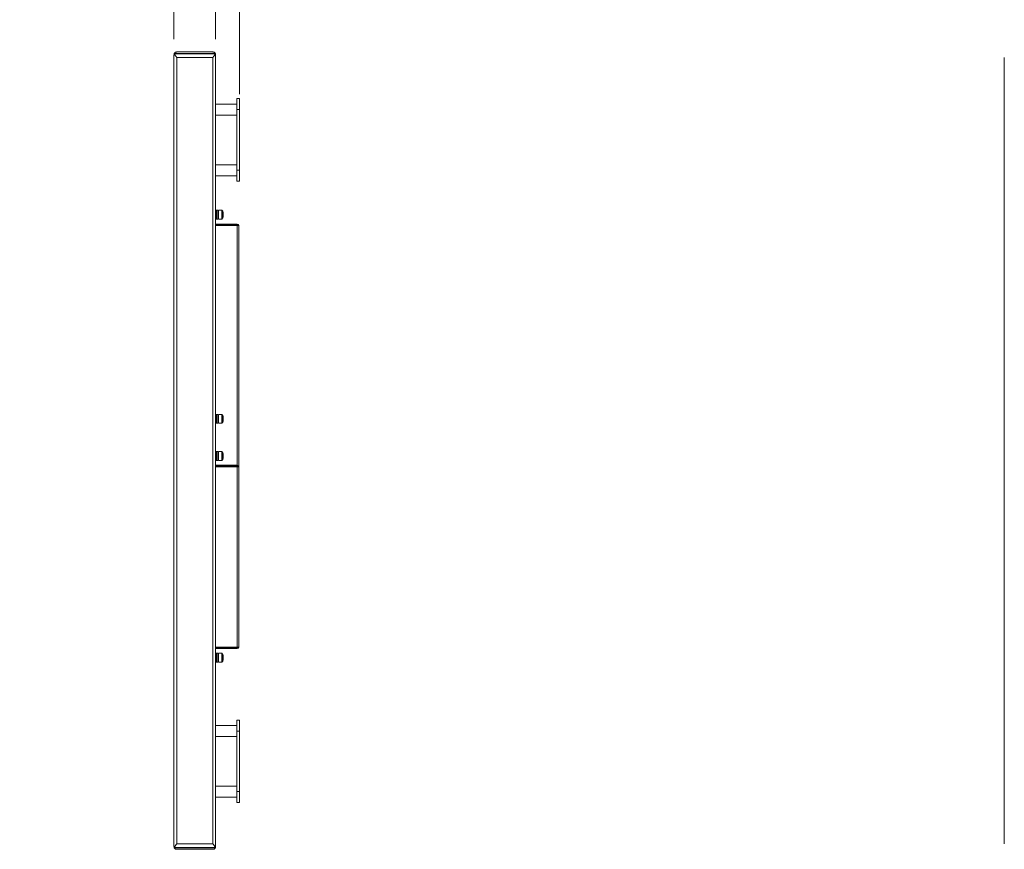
# Model space of a CAD drawing. Header units: millimetres. Extents: x 13 to 419, y 7 to 273.
# Tile 3 of 9: x 191 to 272, y 99 to 168. Entities that reach past the tile are written whole.
import ezdxf

# ---------------------------------------------------------------- set-up
doc = ezdxf.new("R2010")
doc.units = ezdxf.units.MM
doc.styles.add('SLDTEXTSTYLE1', font='TXT', dxfattribs={"width": 0.75})
doc.dimstyles.new('SLDDIMSTYLE1', dxfattribs={"dimtxt": 3.5, "dimasz": 3.9624, "dimexe": 0, "dimexo": 0.0625, "dimgap": 0.875, "dimtad": 0, "dimtih": 1, "dimtoh": 1, "dimdec": 0, "dimlfac": 14, "dimrnd": 1e-09, "dimzin": 12, "dimdsep": 46, "dimtxsty": 'SLDTEXTSTYLE1', "dimsah": 1, "dimcen": 0.09, "dimadec": 0, "dimazin": 3, "dimtfac": 1, "dimtdec": 0, "dimtmove": 0, "dimatfit": 0, "dimfxl": 1, "dimfrac": 2, "dimtolj": 1, "dimtzin": 12, "dimarcsym": 0})

# ---------------------------------------------------------------- blocks, each defined once
blk = doc.blocks.new('_D')
at = {"color": 7, "linetype": 'Continuous', "lineweight": 0}
for p, q in [((230.517, 224.753), (229.806, 224.753)), ((229.806, 224.753), (229.806, 219.197)), ((242.536, 224.753), (243.247, 224.753)), ((243.247, 224.753), (243.247, 219.197)), ((203.704, 166.191), (203.704, 220.109)), ((207.133, 166.191), (207.133, 220.109)), ((229.806, 219.197), (230.517, 219.197)), ((243.247, 219.197), (242.536, 219.197)), ((203.704, 216.934), (191.004, 216.934)), ((207.133, 216.934), (228.562, 216.934))]:
    blk.add_line(p, q, dxfattribs=at)
for points in [[(203.704, 216.934), (199.742, 217.595), (199.742, 216.274)], [(207.133, 216.934), (211.095, 216.274), (211.095, 217.595)]]:
    blk.add_solid(points, dxfattribs=at)
at = {"color": 7, "linetype": 'Continuous', "lineweight": 0, "char_height": 3.5, "attachment_point": 1, "style": 'SLDTEXTSTYLE1'}
for s, insert in [('1.9in', (231.405, 223.709, -7.552)), ('48mm', (229.273, 218.472, -7.552)), ('Panel Profile', (229.273, 212.916, -7.552))]:
    blk.add_mtext(s, dxfattribs=dict(at, insert=insert))
blk = doc.blocks.new('_D_1')
at = {"color": 7, "linetype": 'Continuous', "lineweight": 0}
for p, q in [((232.821, 196.992), (232.11, 196.992)), ((232.11, 196.992), (232.11, 191.436)), ((244.841, 196.992), (245.552, 196.992)), ((245.552, 196.992), (245.552, 191.436)), ((203.704, 166.191), (203.704, 192.348)), ((209.093, 161.666), (209.093, 192.348)), ((232.11, 191.436), (232.821, 191.436)), ((245.552, 191.436), (244.841, 191.436)), ((203.704, 189.173), (191.004, 189.173)), ((209.093, 189.173), (230.867, 189.173))]:
    blk.add_line(p, q, dxfattribs=at)
for points in [[(203.704, 189.173), (199.742, 189.833), (199.742, 188.513)], [(209.093, 189.173), (213.055, 188.513), (213.055, 189.833)]]:
    blk.add_solid(points, dxfattribs=at)
at = {"color": 7, "linetype": 'Continuous', "lineweight": 0, "char_height": 3.5, "attachment_point": 1, "style": 'SLDTEXTSTYLE1'}
for s, insert in [('3.0in', (233.71, 195.948, -7.552)), ('75mm', (231.577, 190.711, -7.552)), ('Overall', (231.577, 185.155, -7.552))]:
    blk.add_mtext(s, dxfattribs=dict(at, insert=insert))

msp = doc.modelspace()

# ---------------------------------------------------------------- linework, layer by layer
at = {"color": 7, "linetype": 'Continuous', "lineweight": 0}
for p, q in [((203.704, 99.695), (203.704, 164.921)), ((207.113, 165.007), (203.725, 165.007)), ((203.731, 165.028), (207.106, 165.028)), ((207.106, 165.001), (203.731, 165.001)), ((203.931, 165.147), (206.906, 165.147)), ((203.931, 164.694), (206.906, 164.694)), ((203.931, 164.694), (203.931, 99.922)), ((206.906, 99.922), (206.906, 164.694)), ((207.133, 164.921), (207.133, 99.695)), ((272.058, 99.922), (272.058, 164.694)), ((208.866, 161.304), (209.093, 161.304)), ((208.866, 160.396), (208.866, 161.304)), ((209.093, 161.304), (209.093, 160.396)), ((208.866, 160.85), (207.133, 160.85)), ((207.133, 159.943), (208.866, 159.943)), ((209.093, 160.396), (208.866, 160.396)), ((208.866, 160.396), (208.866, 155.407)), ((209.093, 160.396), (209.093, 155.407)), ((208.866, 155.861), (207.133, 155.861)), ((207.133, 154.954), (208.866, 154.954)), ((208.866, 155.407), (209.093, 155.407)), ((208.866, 154.5), (208.866, 155.407)), ((209.093, 155.407), (209.093, 154.5)), ((209.093, 154.5), (208.866, 154.5)), ((207.141, 152.122), (207.133, 152.114)), ((207.205, 152.122), (207.141, 152.122)), ((207.141, 151.386), (207.141, 152.122)), ((207.205, 151.386), (207.205, 152.122)), ((207.214, 152.113), (207.205, 152.113)), ((207.303, 152.122), (207.214, 152.122)), ((207.214, 151.386), (207.214, 152.122)), ((207.312, 152.113), (207.303, 152.122)), ((207.303, 151.386), (207.303, 152.122)), ((207.312, 151.45), (207.312, 152.113)), ((207.374, 151.989), (207.352, 151.989)), ((207.646, 152.122), (207.374, 152.122)), ((207.374, 151.442), (207.374, 152.122)), ((207.74, 152.028), (207.646, 152.122)), ((207.646, 151.386), (207.646, 152.122)), ((207.74, 151.522), (207.74, 152.028)), ((207.749, 151.953), (207.74, 151.962)), ((207.749, 151.586), (207.749, 151.953)), ((207.749, 151.555), (207.749, 151.586)), ((207.133, 151.395), (207.141, 151.386)), ((207.133, 150.968), (208.917, 150.968)), ((207.133, 150.903), (208.917, 150.903)), ((207.133, 150.849), (208.917, 150.849)), ((207.141, 151.386), (207.205, 151.386)), ((207.205, 151.396), (207.214, 151.396)), ((207.214, 151.386), (207.303, 151.386)), ((207.303, 151.386), (207.312, 151.396)), ((207.312, 151.519), (207.357, 151.519)), ((207.312, 151.396), (207.312, 151.45)), ((207.374, 151.386), (207.374, 151.442)), ((207.374, 151.386), (207.646, 151.386)), ((207.646, 151.386), (207.74, 151.48)), ((207.74, 151.546), (207.749, 151.555)), ((207.74, 151.48), (207.74, 151.522)), ((208.883, 150.858), (208.97, 150.858)), ((208.883, 150.849), (208.883, 150.858)), ((208.917, 150.849), (209.036, 150.849)), ((208.97, 150.858), (208.97, 150.849)), ((209.036, 150.849), (209.036, 130.984)), ((207.141, 135.298), (207.133, 135.289)), ((207.133, 134.571), (207.141, 134.562)), ((207.205, 135.298), (207.141, 135.298)), ((207.141, 134.562), (207.141, 135.298)), ((207.141, 134.562), (207.205, 134.562)), ((207.205, 134.562), (207.205, 135.298)), ((207.214, 135.289), (207.205, 135.289)), ((207.205, 134.571), (207.214, 134.571)), ((207.303, 135.298), (207.214, 135.298)), ((207.214, 134.562), (207.214, 135.298)), ((207.214, 134.562), (207.303, 134.562)), ((207.312, 135.289), (207.303, 135.298)), ((207.303, 134.562), (207.303, 135.298)), ((207.303, 134.562), (207.312, 134.571)), ((207.312, 134.626), (207.312, 135.289)), ((207.312, 134.695), (207.357, 134.695)), ((207.312, 134.571), (207.312, 134.626)), ((207.374, 135.165), (207.352, 135.165)), ((207.646, 135.298), (207.374, 135.298)), ((207.374, 134.618), (207.374, 135.298)), ((207.374, 134.562), (207.374, 134.618)), ((207.374, 134.562), (207.646, 134.562)), ((207.74, 135.204), (207.646, 135.298)), ((207.646, 134.562), (207.646, 135.298)), ((207.646, 134.562), (207.74, 134.656)), ((207.74, 134.698), (207.74, 135.204)), ((207.749, 135.129), (207.74, 135.138)), ((207.74, 134.722), (207.749, 134.731)), ((207.74, 134.656), (207.74, 134.698)), ((207.749, 134.762), (207.749, 135.129)), ((207.749, 134.731), (207.749, 134.762)), ((207.141, 132.227), (207.133, 132.219)), ((207.205, 132.227), (207.141, 132.227)), ((207.141, 132.227), (207.141, 132.227)), ((207.141, 131.491), (207.141, 132.227)), ((207.205, 131.491), (207.205, 132.227)), ((207.214, 132.218), (207.205, 132.218)), ((207.303, 132.227), (207.214, 132.227)), ((207.214, 132.227), (207.214, 132.227)), ((207.214, 131.491), (207.214, 132.227)), ((207.312, 132.218), (207.303, 132.227)), ((207.303, 132.227), (207.303, 132.227)), ((207.303, 131.491), (207.303, 132.227)), ((207.312, 131.501), (207.312, 132.218)), ((207.646, 132.227), (207.374, 132.227)), ((207.374, 131.491), (207.374, 132.227)), ((207.374, 132.227), (207.374, 132.227)), ((207.74, 132.133), (207.646, 132.227)), ((207.646, 132.227), (207.646, 132.227)), ((207.646, 131.491), (207.646, 132.227)), ((207.74, 132.133), (207.74, 132.133)), ((207.74, 131.585), (207.74, 132.133)), ((207.133, 131.5), (207.141, 131.491)), ((207.141, 131.491), (207.205, 131.491)), ((207.205, 131.501), (207.214, 131.501)), ((207.214, 131.491), (207.303, 131.491)), ((207.303, 131.491), (207.312, 131.501)), ((207.352, 132.115), (207.351, 132.116)), ((207.374, 132.094), (207.352, 132.094)), ((207.356, 132.094), (207.354, 132.112)), ((207.371, 132.117), (207.372, 132.116)), ((207.374, 131.491), (207.646, 131.491)), ((207.646, 131.491), (207.74, 131.585)), ((207.749, 132.058), (207.74, 132.068)), ((207.74, 131.651), (207.749, 131.661)), ((207.749, 132.058), (207.749, 132.058)), ((207.749, 131.661), (207.749, 132.058)), ((207.133, 131.103), (208.917, 131.103)), ((207.133, 131.038), (208.917, 131.038)), ((208.917, 130.984), (207.133, 130.984)), ((208.917, 130.984), (208.917, 116.124)), ((208.917, 130.984), (209.036, 130.984)), ((209.036, 130.984), (209.036, 116.124)), ((207.133, 116.124), (208.917, 116.124)), ((207.133, 116.07), (208.917, 116.07)), ((207.133, 116.005), (208.917, 116.005)), ((209.036, 116.124), (208.917, 116.124)), ((208.917, 116.005), (208.917, 116.07)), ((207.141, 115.616), (207.133, 115.608)), ((207.205, 115.616), (207.141, 115.616)), ((207.141, 115.616), (207.141, 115.616)), ((207.141, 114.881), (207.141, 115.616)), ((207.205, 114.881), (207.205, 115.616)), ((207.214, 115.607), (207.205, 115.607)), ((207.303, 115.616), (207.214, 115.616)), ((207.214, 115.616), (207.214, 115.616)), ((207.214, 114.881), (207.214, 115.616)), ((207.312, 115.607), (207.303, 115.616)), ((207.303, 115.616), (207.303, 115.616)), ((207.303, 114.881), (207.303, 115.616)), ((207.312, 114.89), (207.312, 115.607)), ((207.352, 115.504), (207.351, 115.505)), ((207.374, 115.483), (207.352, 115.483)), ((207.356, 115.483), (207.354, 115.501)), ((207.371, 115.506), (207.372, 115.505)), ((207.646, 115.616), (207.374, 115.616)), ((207.374, 114.881), (207.374, 115.616)), ((207.374, 115.616), (207.374, 115.616)), ((207.74, 115.523), (207.646, 115.616)), ((207.646, 115.616), (207.646, 115.616)), ((207.646, 114.881), (207.646, 115.616)), ((207.74, 115.522), (207.74, 115.523)), ((207.74, 114.975), (207.74, 115.522)), ((207.749, 115.447), (207.74, 115.457)), ((207.749, 115.447), (207.749, 115.447)), ((207.749, 115.05), (207.749, 115.447)), ((207.133, 114.889), (207.141, 114.881)), ((207.141, 114.881), (207.205, 114.881)), ((207.205, 114.89), (207.214, 114.89)), ((207.214, 114.881), (207.303, 114.881)), ((207.303, 114.881), (207.312, 114.89)), ((207.374, 114.881), (207.646, 114.881)), ((207.646, 114.881), (207.74, 114.975)), ((207.74, 115.04), (207.749, 115.05)), ((208.866, 109.662), (207.133, 109.662)), ((208.866, 109.209), (208.866, 110.116)), ((208.866, 110.116), (209.093, 110.116)), ((209.093, 110.116), (209.093, 109.209)), ((207.133, 108.755), (208.866, 108.755)), ((208.866, 109.209), (208.866, 104.219)), ((209.093, 109.209), (208.866, 109.209)), ((209.093, 109.209), (209.093, 104.219)), ((208.866, 104.673), (207.133, 104.673)), ((207.133, 103.766), (208.866, 103.766)), ((208.866, 104.219), (209.093, 104.219)), ((208.866, 103.312), (208.866, 104.219)), ((209.093, 104.219), (209.093, 103.312)), ((209.093, 103.312), (208.866, 103.312)), ((203.931, 99.922), (206.906, 99.922)), ((203.725, 99.609), (207.113, 99.609)), ((203.731, 99.615), (207.106, 99.615)), ((207.106, 99.588), (203.731, 99.588)), ((203.931, 99.468), (206.906, 99.468))]:
    msp.add_line(p, q, dxfattribs=at)
at = {"color": 8, "linetype": 'Continuous', "lineweight": 0}
for p, q in [((208.917, 131.103), (208.917, 150.849)), ((208.917, 130.984), (208.917, 131.038))]:
    msp.add_line(p, q, dxfattribs=at)
at = {"color": 7, "linetype": 'Continuous', "lineweight": 0}
for centre, radius, start, end in [((203.931, 164.921), 0.227, 159.11668, 180), ((206.906, 164.921), 0.227, 0, 20.88332), ((208.917, 150.849), 0.119, 0, 90), ((208.917, 150.849), 0.0543, 0, 90), ((208.917, 130.984), 0.119, 0, 90), ((208.917, 130.984), 0.0543, 0, 90), ((208.917, 116.124), 0.119, 270, 0), ((208.917, 116.124), 0.0543, 270, 0), ((203.931, 99.695), 0.227, 180, 200.88332), ((206.906, 99.695), 0.227, 339.11668, 0)]:
    msp.add_arc(centre, radius, start, end, dxfattribs=at)
for points, knots in [([(203.719, 165.001), (203.72, 165.003), (203.721, 165.006), (203.724, 165.013), (203.727, 165.019), (203.729, 165.024), (203.731, 165.027), (203.731, 165.028)], [0, 0, 0, 0, 0.208998, 0.417638, 0.639017, 0.872241, 1, 1, 1, 1]), ([(203.731, 165.001), (203.73, 165.002), (203.729, 165.005), (203.726, 165.007), (203.723, 165.007), (203.72, 165.004), (203.72, 165.002), (203.719, 165.001)], [0, 0, 0, 0, 0.223483, 0.446393, 0.680687, 0.910573, 1, 1, 1, 1]), ([(203.931, 165.147), (203.931, 165.147), (203.915, 165.147), (203.861, 165.141), (203.787, 165.108), (203.746, 165.049), (203.731, 165.028)], [0, 0, 0, 0, 0.002909, 0.215714, 0.710228, 1, 1, 1, 1]), ([(203.731, 165.001), (203.746, 164.974), (203.787, 164.899), (203.861, 164.793), (203.915, 164.717), (203.931, 164.694), (203.931, 164.694)], [0, 0, 0, 0, 0.28978, 0.784283, 0.997099, 1, 1, 1, 1]), ([(207.106, 165.028), (207.091, 165.049), (207.051, 165.108), (206.976, 165.141), (206.923, 165.147), (206.906, 165.147), (206.906, 165.147)], [0, 0, 0, 0, 0.289772, 0.784286, 0.997091, 1, 1, 1, 1]), ([(206.906, 164.694), (206.906, 164.694), (206.923, 164.717), (206.976, 164.793), (207.051, 164.899), (207.091, 164.974), (207.106, 165.001)], [0, 0, 0, 0, 0.002901, 0.215717, 0.710221, 1, 1, 1, 1]), ([(207.106, 165.028), (207.107, 165.026), (207.109, 165.023), (207.112, 165.016), (207.115, 165.01), (207.117, 165.005), (207.118, 165.002), (207.118, 165.001)], [0, 0, 0, 0, 0.223407, 0.446256, 0.680698, 0.910663, 1, 1, 1, 1]), ([(207.118, 165.001), (207.117, 165.003), (207.116, 165.005), (207.114, 165.007), (207.111, 165.007), (207.108, 165.004), (207.107, 165.002), (207.106, 165.001)], [0, 0, 0, 0, 0.209018, 0.417676, 0.638929, 0.872143, 1, 1, 1, 1]), ([(207.332, 152.03), (207.33, 152.03), (207.325, 152.029), (207.32, 152.026), (207.315, 152.021), (207.312, 152.015), (207.312, 152.008), (207.313, 152.001), (207.316, 151.995), (207.32, 151.992), (207.321, 151.991)], [0, 0, 0, 0, 0.1292589, 0.2574025, 0.3839852, 0.5093662, 0.6332811, 0.7561434, 0.8782821, 1, 1, 1, 1]), ([(207.352, 152.009), (207.351, 152.012), (207.351, 152.017), (207.346, 152.024), (207.339, 152.029), (207.334, 152.03), (207.332, 152.03)], [0, 0, 0, 0, 0.245072, 0.493481, 0.745217, 1, 1, 1, 1]), ([(207.332, 151.888), (207.332, 151.897), (207.332, 151.921), (207.332, 151.949), (207.332, 151.962), (207.332, 151.967)], [0, 0, 0, 0, 0.278313, 0.694461, 1, 1, 1, 1]), ([(207.352, 151.989), (207.352, 151.991), (207.351, 152.004), (207.352, 152.007), (207.352, 152.009)], [0, 0, 0, 0, 0.146507, 1, 1, 1, 1]), ([(207.374, 151.816), (207.373, 151.795), (207.371, 151.752), (207.369, 151.687), (207.367, 151.626), (207.365, 151.572), (207.362, 151.528), (207.36, 151.497), (207.358, 151.479), (207.356, 151.477), (207.353, 151.489), (207.352, 151.509), (207.351, 151.518)], [0, 0, 0, 0, 0.100352, 0.200722, 0.301077, 0.401449, 0.501803, 0.602172, 0.702528, 0.802897, 0.903254, 1, 1, 1, 1]), ([(207.352, 151.945), (207.352, 151.949), (207.352, 151.976), (207.352, 152.003), (207.352, 152.006), (207.352, 152.007)], [0, 0, 0, 0, 0.0749054, 0.5869479, 1, 1, 1, 1]), ([(207.352, 151.537), (207.352, 151.552), (207.352, 151.582), (207.352, 151.648), (207.352, 151.725), (207.352, 151.81), (207.352, 151.889), (207.352, 151.927), (207.352, 151.945)], [0, 0, 0, 0, 0.152951, 0.313545, 0.481282, 0.656474, 0.838976, 1, 1, 1, 1]), ([(207.332, 151.522), (207.329, 151.522), (207.324, 151.522), (207.317, 151.526), (207.313, 151.531), (207.311, 151.537), (207.313, 151.543), (207.317, 151.549), (207.324, 151.552), (207.329, 151.553), (207.332, 151.553)], [0, 0, 0, 0, 0.125924, 0.25014, 0.375084, 0.500092, 0.625047, 0.749992, 0.874907, 1, 1, 1, 1]), ([(207.332, 151.522), (207.334, 151.522), (207.34, 151.522), (207.346, 151.526), (207.351, 151.531), (207.351, 151.535), (207.352, 151.537)], [0, 0, 0, 0, 0.2502082, 0.5000585, 0.7499653, 1, 1, 1, 1]), ([(207.332, 135.206), (207.33, 135.206), (207.325, 135.205), (207.32, 135.202), (207.315, 135.197), (207.312, 135.191), (207.312, 135.184), (207.313, 135.177), (207.316, 135.171), (207.32, 135.168), (207.321, 135.167)], [0, 0, 0, 0, 0.1292589, 0.2574025, 0.3839852, 0.5093662, 0.6332811, 0.7561434, 0.8782821, 1, 1, 1, 1]), ([(207.332, 134.697), (207.329, 134.698), (207.324, 134.698), (207.317, 134.702), (207.313, 134.707), (207.311, 134.713), (207.313, 134.719), (207.317, 134.724), (207.324, 134.728), (207.329, 134.728), (207.332, 134.729)], [0, 0, 0, 0, 0.125917, 0.250168, 0.375117, 0.500076, 0.625035, 0.749983, 0.874903, 1, 1, 1, 1]), ([(207.352, 135.185), (207.351, 135.188), (207.351, 135.193), (207.346, 135.2), (207.339, 135.205), (207.334, 135.205), (207.332, 135.206)], [0, 0, 0, 0, 0.245153, 0.493552, 0.745228, 1, 1, 1, 1]), ([(207.332, 135.064), (207.332, 135.073), (207.332, 135.097), (207.332, 135.125), (207.332, 135.138), (207.332, 135.143)], [0, 0, 0, 0, 0.278313, 0.694461, 1, 1, 1, 1]), ([(207.332, 134.697), (207.334, 134.698), (207.34, 134.698), (207.346, 134.702), (207.351, 134.707), (207.351, 134.711), (207.352, 134.713)], [0, 0, 0, 0, 0.250204, 0.500131, 0.750055, 1, 1, 1, 1]), ([(207.352, 135.165), (207.352, 135.167), (207.351, 135.179), (207.352, 135.183), (207.352, 135.185)], [0, 0, 0, 0, 0.146486, 1, 1, 1, 1]), ([(207.374, 134.992), (207.373, 134.971), (207.371, 134.928), (207.369, 134.863), (207.367, 134.802), (207.365, 134.748), (207.362, 134.704), (207.36, 134.672), (207.358, 134.655), (207.356, 134.653), (207.353, 134.665), (207.352, 134.684), (207.351, 134.694)], [0, 0, 0, 0, 0.100352, 0.200723, 0.301078, 0.40145, 0.501804, 0.602173, 0.702529, 0.802898, 0.903257, 1, 1, 1, 1]), ([(207.352, 135.121), (207.352, 135.125), (207.352, 135.152), (207.352, 135.179), (207.352, 135.182), (207.352, 135.183)], [0, 0, 0, 0, 0.074889, 0.586939, 1, 1, 1, 1]), ([(207.352, 134.713), (207.352, 134.728), (207.352, 134.757), (207.352, 134.823), (207.352, 134.901), (207.352, 134.986), (207.352, 135.065), (207.352, 135.103), (207.352, 135.121)], [0, 0, 0, 0, 0.1529501, 0.3135427, 0.4812871, 0.6564781, 0.8389709, 1, 1, 1, 1]), ([(207.332, 132.135), (207.33, 132.135), (207.326, 132.135), (207.32, 132.131), (207.315, 132.127), (207.313, 132.121), (207.312, 132.114), (207.313, 132.108), (207.317, 132.102), (207.32, 132.1), (207.322, 132.098)], [0, 0, 0, 0, 0.125624, 0.251027, 0.375933, 0.501026, 0.625709, 0.750466, 0.875296, 1, 1, 1, 1]), ([(207.352, 132.115), (207.351, 132.118), (207.351, 132.123), (207.346, 132.13), (207.34, 132.134), (207.335, 132.135), (207.332, 132.135)], [0, 0, 0, 0, 0.24997, 0.500251, 0.750254, 1, 1, 1, 1]), ([(207.314, 131.899), (207.314, 131.88), (207.314, 131.828), (207.314, 131.756), (207.315, 131.697), (207.314, 131.659), (207.314, 131.631), (207.312, 131.608), (207.312, 131.609), (207.312, 131.609)], [0, 0, 0, 0, 0.131665, 0.376271, 0.498796, 0.620572, 0.740668, 0.858958, 1, 1, 1, 1]), ([(207.332, 131.584), (207.329, 131.584), (207.324, 131.585), (207.317, 131.589), (207.313, 131.596), (207.311, 131.602), (207.312, 131.605), (207.312, 131.606)], [0, 0, 0, 0, 0.232195, 0.46124, 0.691652, 0.922168, 1, 1, 1, 1]), ([(207.313, 132.106), (207.313, 132.102), (207.313, 132.095), (207.314, 132.071), (207.314, 132.037), (207.314, 131.995), (207.314, 131.949), (207.314, 131.915), (207.314, 131.899)], [0, 0, 0, 0, 0.122464, 0.298226, 0.475881, 0.654785, 0.834547, 1, 1, 1, 1]), ([(207.332, 131.584), (207.334, 131.584), (207.339, 131.585), (207.345, 131.588), (207.347, 131.591), (207.347, 131.591)], [0, 0, 0, 0, 0.444086, 0.887561, 1, 1, 1, 1]), ([(207.355, 131.733), (207.355, 131.732), (207.353, 131.7), (207.351, 131.662), (207.349, 131.624), (207.346, 131.602), (207.345, 131.602), (207.344, 131.602)], [0, 0, 0, 0, 0.0028685, 0.379061, 0.5676899, 0.755836, 1, 1, 1, 1]), ([(207.347, 131.591), (207.348, 131.59), (207.35, 131.587), (207.356, 131.584), (207.36, 131.584), (207.362, 131.584)], [0, 0, 0, 0, 0.278882, 0.639073, 1, 1, 1, 1]), ([(207.352, 132.005), (207.352, 132.015), (207.352, 132.041), (207.352, 132.075), (207.352, 132.104), (207.352, 132.111), (207.351, 132.114)], [0, 0, 0, 0, 0.170834, 0.424314, 0.701206, 1, 1, 1, 1]), ([(207.352, 131.67), (207.352, 131.68), (207.352, 131.71), (207.352, 131.771), (207.352, 131.845), (207.352, 131.919), (207.352, 131.975), (207.352, 132.001), (207.352, 132.005)], [0, 0, 0, 0, 0.1159317, 0.3564447, 0.5396533, 0.7227971, 0.9631978, 1, 1, 1, 1]), ([(207.332, 115.524), (207.33, 115.524), (207.326, 115.524), (207.32, 115.521), (207.315, 115.516), (207.313, 115.51), (207.312, 115.504), (207.313, 115.497), (207.317, 115.492), (207.32, 115.489), (207.322, 115.488)], [0, 0, 0, 0, 0.1256223, 0.2510227, 0.3759267, 0.5009804, 0.6257023, 0.7504975, 0.8753251, 1, 1, 1, 1]), ([(207.314, 115.288), (207.314, 115.27), (207.314, 115.217), (207.314, 115.146), (207.315, 115.086), (207.314, 115.048), (207.314, 115.02), (207.312, 114.998), (207.312, 114.998), (207.312, 114.998)], [0, 0, 0, 0, 0.13167, 0.376271, 0.4988, 0.620575, 0.740668, 0.858958, 1, 1, 1, 1]), ([(207.313, 115.495), (207.313, 115.492), (207.313, 115.484), (207.314, 115.46), (207.314, 115.426), (207.314, 115.384), (207.314, 115.338), (207.314, 115.304), (207.314, 115.288)], [0, 0, 0, 0, 0.122462, 0.298228, 0.475882, 0.654791, 0.834547, 1, 1, 1, 1]), ([(207.352, 115.504), (207.351, 115.507), (207.351, 115.512), (207.346, 115.519), (207.34, 115.524), (207.335, 115.524), (207.332, 115.524)], [0, 0, 0, 0, 0.250026, 0.500249, 0.750247, 1, 1, 1, 1]), ([(207.355, 115.122), (207.355, 115.122), (207.353, 115.089), (207.351, 115.051), (207.349, 115.014), (207.346, 114.991), (207.345, 114.991), (207.344, 114.991)], [0, 0, 0, 0, 0.002868, 0.37906, 0.567693, 0.755836, 1, 1, 1, 1]), ([(207.352, 115.394), (207.352, 115.405), (207.352, 115.431), (207.352, 115.464), (207.352, 115.494), (207.352, 115.5), (207.351, 115.503)], [0, 0, 0, 0, 0.170828, 0.424304, 0.701207, 1, 1, 1, 1]), ([(207.352, 115.059), (207.352, 115.069), (207.352, 115.1), (207.352, 115.16), (207.352, 115.234), (207.352, 115.308), (207.352, 115.364), (207.352, 115.39), (207.352, 115.394)], [0, 0, 0, 0, 0.115931, 0.356452, 0.539647, 0.72279, 0.963194, 1, 1, 1, 1]), ([(207.332, 114.973), (207.329, 114.973), (207.324, 114.974), (207.317, 114.979), (207.313, 114.985), (207.311, 114.991), (207.312, 114.995), (207.312, 114.995)], [0, 0, 0, 0, 0.232216, 0.461316, 0.691749, 0.922161, 1, 1, 1, 1]), ([(207.332, 114.973), (207.334, 114.973), (207.339, 114.974), (207.345, 114.977), (207.347, 114.98), (207.347, 114.981)], [0, 0, 0, 0, 0.44419, 0.8877444, 1, 1, 1, 1]), ([(207.347, 114.981), (207.348, 114.979), (207.35, 114.976), (207.356, 114.974), (207.36, 114.973), (207.362, 114.973)], [0, 0, 0, 0, 0.278758, 0.639012, 1, 1, 1, 1]), ([(203.931, 99.922), (203.931, 99.922), (203.915, 99.899), (203.861, 99.823), (203.787, 99.716), (203.746, 99.642), (203.731, 99.615)], [0, 0, 0, 0, 0.0029029, 0.2157182, 0.7102333, 1, 1, 1, 1]), ([(207.106, 99.615), (207.091, 99.642), (207.051, 99.716), (206.976, 99.823), (206.923, 99.899), (206.906, 99.922), (206.906, 99.922)], [0, 0, 0, 0, 0.289766, 0.784282, 0.997097, 1, 1, 1, 1]), ([(203.719, 99.614), (203.72, 99.613), (203.721, 99.61), (203.724, 99.609), (203.727, 99.609), (203.729, 99.612), (203.731, 99.614), (203.731, 99.615)], [0, 0, 0, 0, 0.209085, 0.417688, 0.638913, 0.872096, 1, 1, 1, 1]), ([(203.731, 99.588), (203.73, 99.59), (203.729, 99.593), (203.726, 99.6), (203.723, 99.606), (203.72, 99.611), (203.72, 99.614), (203.719, 99.614)], [0, 0, 0, 0, 0.223424, 0.446389, 0.680674, 0.910576, 1, 1, 1, 1]), ([(203.731, 99.588), (203.746, 99.566), (203.787, 99.508), (203.861, 99.475), (203.915, 99.468), (203.931, 99.468), (203.931, 99.468)], [0, 0, 0, 0, 0.2897654, 0.7842833, 0.9970905, 1, 1, 1, 1]), ([(206.906, 99.468), (206.906, 99.468), (206.923, 99.468), (206.976, 99.475), (207.051, 99.508), (207.091, 99.566), (207.106, 99.588)], [0, 0, 0, 0, 0.00291, 0.215716, 0.710235, 1, 1, 1, 1]), ([(207.106, 99.615), (207.107, 99.613), (207.109, 99.611), (207.112, 99.609), (207.115, 99.609), (207.117, 99.612), (207.118, 99.614), (207.118, 99.614)], [0, 0, 0, 0, 0.223495, 0.446387, 0.680648, 0.910563, 1, 1, 1, 1]), ([(207.118, 99.614), (207.117, 99.613), (207.116, 99.609), (207.114, 99.603), (207.111, 99.597), (207.108, 99.592), (207.107, 99.589), (207.106, 99.588)], [0, 0, 0, 0, 0.209051, 0.41766, 0.638919, 0.872116, 1, 1, 1, 1])]:
    msp.add_open_spline(points, degree=3, knots=knots, dxfattribs=at)
at = {"color": 8, "linetype": 'Continuous', "lineweight": 0}
for points, knots in [([(207.332, 152.03), (207.332, 152.028), (207.332, 152.026), (207.332, 152.003), (207.332, 151.967), (207.332, 151.92), (207.332, 151.863), (207.332, 151.8), (207.332, 151.735), (207.332, 151.671), (207.332, 151.612), (207.332, 151.559), (207.332, 151.534), (207.332, 151.522)], [0, 0, 0, 0, 0.088678, 0.179952, 0.271216, 0.362532, 0.45381, 0.545099, 0.636361, 0.727742, 0.818857, 0.910618, 1, 1, 1, 1]), ([(207.332, 135.206), (207.332, 135.204), (207.332, 135.202), (207.332, 135.179), (207.332, 135.143), (207.332, 135.096), (207.332, 135.039), (207.332, 134.976), (207.332, 134.911), (207.332, 134.847), (207.332, 134.787), (207.332, 134.735), (207.332, 134.71), (207.332, 134.697)], [0, 0, 0, 0, 0.088679, 0.179951, 0.271218, 0.362534, 0.453808, 0.545102, 0.636365, 0.727746, 0.818861, 0.910618, 1, 1, 1, 1]), ([(207.332, 132.133), (207.332, 132.134), (207.331, 132.134), (207.332, 132.119), (207.332, 132.09), (207.332, 132.047), (207.332, 131.994), (207.332, 131.934), (207.332, 131.869), (207.332, 131.804), (207.332, 131.742), (207.332, 131.687), (207.332, 131.64), (207.332, 131.607), (207.332, 131.585), (207.332, 131.584), (207.332, 131.584)], [0, 0, 0, 0, 0.039302, 0.113307, 0.187299, 0.26131, 0.335295, 0.40927, 0.483287, 0.557277, 0.631273, 0.70525, 0.779319, 0.853176, 0.92755, 1, 1, 1, 1]), ([(207.374, 131.759), (207.373, 131.739), (207.371, 131.7), (207.369, 131.651), (207.367, 131.614), (207.365, 131.591), (207.363, 131.582), (207.362, 131.584), (207.362, 131.584)], [0, 0, 0, 0, 0.196214, 0.39246, 0.588675, 0.784921, 0.981121, 1, 1, 1, 1]), ([(207.332, 115.523), (207.332, 115.523), (207.331, 115.524), (207.332, 115.509), (207.332, 115.479), (207.332, 115.436), (207.332, 115.383), (207.332, 115.323), (207.332, 115.258), (207.332, 115.193), (207.332, 115.131), (207.332, 115.076), (207.332, 115.03), (207.332, 114.996), (207.332, 114.975), (207.332, 114.974), (207.332, 114.973)], [0, 0, 0, 0, 0.039302, 0.113307, 0.187299, 0.261311, 0.335294, 0.409269, 0.483288, 0.557275, 0.631274, 0.705249, 0.779318, 0.853175, 0.927551, 1, 1, 1, 1]), ([(207.374, 115.148), (207.373, 115.128), (207.371, 115.089), (207.369, 115.041), (207.367, 115.003), (207.365, 114.98), (207.363, 114.971), (207.362, 114.973), (207.362, 114.974)], [0, 0, 0, 0, 0.196209, 0.392461, 0.588672, 0.784919, 0.981121, 1, 1, 1, 1])]:
    msp.add_open_spline(points, degree=3, knots=knots, dxfattribs=at)

# ---------------------------------------------------------------- dimensions: what is measured, and where the dimension line sits
at = {"color": 7, "linetype": 'Continuous', "lineweight": 0}
for base, p1, p2, text, picture, middle in [((207.133, 216.934), (203.704, 164.921), (207.133, 164.921), '<>\\PPanel Profile', '_D', (243.093, 216.934)), ((203.704, 189.173), (209.093, 160.396), (203.704, 164.921), '<>\\POverall', '_D_1', (239.96, 189.173))]:
    dim = msp.add_linear_dim(base=base, p1=p1, p2=p2, text=text, dimstyle='SLDDIMSTYLE1', dxfattribs=at)
    dim.commit()
    dim.dimension.update_dxf_attribs({"geometry": picture, "text_midpoint": middle, "dimtype": 160})

doc.saveas('drawing.dxf')
